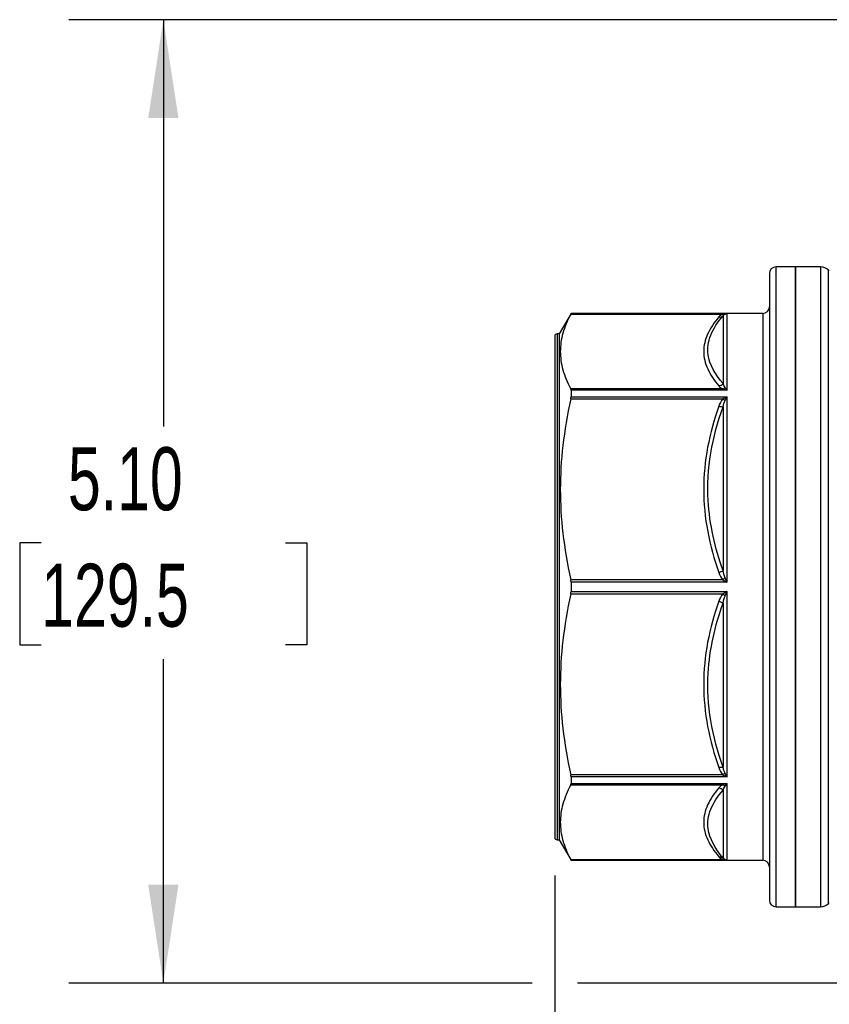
# Model space of a CAD drawing. Header units: inches. Extents: x 1 to 43, y 1 to 33.
# Tile 3 of 14: x 6.8 to 11.1, y 15.9 to 21.2. Entities that reach past the tile are written whole.
import ezdxf

# ---------------------------------------------------------------- set-up
doc = ezdxf.new("R2010")
doc.units = ezdxf.units.IN
doc.header["$LTSCALE"] = 4
doc.header["$MEASUREMENT"] = 0
doc.linetypes.add('SLD-Solid', pattern=[0])
doc.layers.add('DIMENSIONS', color=140, linetype='SLD-Solid', lineweight=25)
doc.styles.add('SLDTEXTSTYLE0', font='TXT', dxfattribs={"width": 0.7})
doc.dimstyles.new('SLDDIMSTYLE0', dxfattribs={"dimtxt": 0.339844, "dimasz": 0.52, "dimexe": 0, "dimexo": 0.0625, "dimgap": 0.084961, "dimtad": 0, "dimtih": 1, "dimtoh": 1, "dimrnd": 1e-09, "dimzin": 12, "dimdsep": 46, "dimtxsty": 'SLDTEXTSTYLE0', "dimsah": 1, "dimcen": 0.09, "dimadec": 0, "dimazin": 3, "dimtfac": 1, "dimtmove": 0, "dimatfit": 0, "dimfxl": 0, "dimfrac": 2, "dimtolj": 1, "dimtzin": 12, "dimarcsym": 0})
doc.dimstyles.new('SLDDIMSTYLE1', dxfattribs={"dimtxt": 0.339844, "dimasz": 0.52, "dimexe": 0, "dimexo": 0.0625, "dimgap": 0.084961, "dimtad": 0, "dimtih": 1, "dimtoh": 1, "dimrnd": 1e-09, "dimzin": 4, "dimdsep": 46, "dimtxsty": 'SLDTEXTSTYLE0', "dimsah": 1, "dimcen": 0.09, "dimadec": 0, "dimazin": 1, "dimtfac": 1, "dimtofl": 0, "dimtmove": 0, "dimatfit": 3, "dimfxl": 0, "dimfrac": 2, "dimtolj": 1, "dimtzin": 12, "dimarcsym": 0})
doc.dimstyles.new('SLDDIMSTYLE2', dxfattribs={"dimtxt": 0.339844, "dimasz": 0.52, "dimexe": 0, "dimexo": 0.0625, "dimgap": 0.084961, "dimtad": 0, "dimtih": 1, "dimtoh": 1, "dimrnd": 1e-09, "dimzin": 12, "dimdsep": 46, "dimtxsty": 'SLDTEXTSTYLE0', "dimsah": 1, "dimcen": 0.09, "dimadec": 0, "dimazin": 3, "dimtfac": 1, "dimtofl": 0, "dimtmove": 0, "dimatfit": 3, "dimfxl": 0, "dimfrac": 2, "dimtolj": 1, "dimtzin": 12, "dimarcsym": 0})

# ---------------------------------------------------------------- blocks, each defined once
blk = doc.blocks.new('_D_1')
at = {"layer": 'DIMENSIONS'}
for p, q in [((11.8823, 21.1591), (7.0812, 21.1591)), ((7.5812, 21.1591), (7.5812, 19.0068)), ((6.9349, 18.3906), (6.8208, 18.3906)), ((6.8208, 18.3906), (6.8208, 17.8505)), ((8.2275, 18.3906), (8.3416, 18.3906)), ((8.3416, 18.3906), (8.3416, 17.8505)), ((6.8208, 17.8505), (6.9349, 17.8505)), ((8.3416, 17.8505), (8.2275, 17.8505)), ((7.5812, 16.0612), (7.5812, 17.7744)), ((9.5334, 16.0612), (7.0812, 16.0612)), ((11.5164, 16.0612), (9.7734, 16.0612))]:
    blk.add_line(p, q, dxfattribs=at)
for points in [[(7.5812, 21.1591), (7.5012, 20.6391), (7.6612, 20.6391)], [(7.5812, 16.0612), (7.6612, 16.5812), (7.5012, 16.5812)]]:
    blk.add_solid(points, dxfattribs=at)
at = {"layer": 'DIMENSIONS', "char_height": 0.33333, "attachment_point": 1, "style": 'SLDTEXTSTYLE0'}
for s, insert in [('5.10', (7.0762, 18.8964)), ('129.5', (6.9349, 18.2802))]:
    blk.add_mtext(s, dxfattribs=dict(at, insert=insert))
blk = doc.blocks.new('_D_3')
at = {"layer": 'DIMENSIONS'}
for p, q in [((14.4113, 16.7687), (14.4113, 13.6332)), ((12.0294, 14.873), (12.0294, 13.6332)), ((12.0294, 14.1332), (11.0294, 14.1332)), ((12.7293, 14.1332), (12.6152, 14.1332)), ((12.6152, 14.1332), (12.6152, 13.593)), ((13.7392, 14.1332), (13.8533, 14.1332)), ((13.8533, 14.1332), (13.8533, 13.593)), ((14.4113, 14.1332), (15.4113, 14.1332)), ((12.6152, 13.593), (12.7293, 13.593)), ((13.8533, 13.593), (13.7392, 13.593))]:
    blk.add_line(p, q, dxfattribs=at)
for points in [[(12.0294, 14.1332), (11.5094, 14.2132), (11.5094, 14.0532)], [(14.4113, 14.1332), (14.9313, 14.0532), (14.9313, 14.2132)]]:
    blk.add_solid(points, dxfattribs=at)
at = {"layer": 'DIMENSIONS', "char_height": 0.33333, "attachment_point": 1, "style": 'SLDTEXTSTYLE0'}
for s, insert in [('2.38', (12.7293, 14.6389)), ('60.5', (12.7293, 14.0227))]:
    blk.add_mtext(s, dxfattribs=dict(at, insert=insert))
blk = doc.blocks.new('_D_4')
at = {"layer": 'DIMENSIONS'}
for p, q in [((9.6534, 16.6309), (9.6534, 11.9147)), ((14.4113, 16.6309), (14.4113, 11.9147)), ((9.6534, 12.4147), (11.0293, 12.4147)), ((11.4898, 12.4147), (11.3757, 12.4147)), ((11.3757, 12.4147), (11.3757, 11.8746)), ((12.7824, 12.4147), (12.8965, 12.4147)), ((12.8965, 12.4147), (12.8965, 11.8746)), ((14.4113, 12.4147), (13.243, 12.4147)), ((11.3757, 11.8746), (11.4898, 11.8746)), ((12.8965, 11.8746), (12.7824, 11.8746))]:
    blk.add_line(p, q, dxfattribs=at)
for points in [[(9.6534, 12.4147), (10.1734, 12.3347), (10.1734, 12.4947)], [(14.4113, 12.4147), (13.8913, 12.4947), (13.8913, 12.3347)]]:
    blk.add_solid(points, dxfattribs=at)
at = {"layer": 'DIMENSIONS', "char_height": 0.33333, "attachment_point": 1, "style": 'SLDTEXTSTYLE0'}
for s, insert in [('4.76', (11.6312, 12.9205)), ('120.9', (11.4898, 12.3043))]:
    blk.add_mtext(s, dxfattribs=dict(at, insert=insert))

msp = doc.modelspace()

# ---------------------------------------------------------------- linework, layer by layer
for p, q in [((10.7892, 19.8151), (10.7892, 17.5234)), ((10.927, 19.8506), (10.8246, 19.8506)), ((10.8246, 17.5098), (10.8246, 19.8506)), ((11.06, 19.8506), (10.927, 19.8506)), ((10.927, 19.8506), (10.927, 16.4647)), ((10.927, 16.4647), (10.927, 19.8506)), ((11.06, 19.8506), (11.06, 16.4647)), ((11.1066, 19.8285), (11.1018, 19.8333)), ((11.1018, 16.482), (11.1018, 19.8333)), ((9.7395, 19.6045), (9.677, 19.4962)), ((9.7381, 19.6016), (10.5428, 19.6016)), ((10.7538, 19.6045), (9.7395, 19.6045)), ((9.7395, 19.6045), (9.7395, 19.6043)), ((9.7395, 19.6043), (10.566, 19.6043)), ((10.5438, 19.5927), (10.5438, 19.2335)), ((10.566, 19.198), (10.566, 19.6043)), ((10.7538, 19.6045), (10.7538, 17.604)), ((9.677, 19.4962), (9.6652, 19.4962)), ((9.6652, 19.4962), (9.6652, 17.6454)), ((9.677, 19.4962), (9.677, 17.6454)), ((9.6534, 19.4844), (9.6534, 17.6499)), ((10.5428, 19.2053), (9.7381, 19.2053)), ((9.7395, 19.198), (9.7395, 19.1631)), ((10.566, 19.198), (9.7395, 19.198)), ((9.7381, 19.1521), (10.5428, 19.1521)), ((9.7395, 19.1631), (10.566, 19.1631)), ((10.566, 18.1823), (10.566, 19.1631)), ((10.5438, 19.1112), (10.5438, 18.2441)), ((10.5428, 18.1953), (9.7381, 18.1953)), ((9.7395, 18.1823), (9.7395, 18.133)), ((10.566, 18.1823), (9.7395, 18.1823)), ((9.7395, 18.133), (10.566, 18.133)), ((10.566, 17.1521), (10.566, 18.133)), ((9.7381, 18.12), (10.5428, 18.12)), ((10.5438, 18.0712), (10.5438, 17.2041)), ((9.6534, 17.6499), (9.6534, 16.8309)), ((9.6652, 17.6454), (9.6652, 16.8191)), ((9.677, 17.6454), (9.677, 16.8191)), ((10.7538, 17.604), (10.7538, 16.7108)), ((10.7892, 17.5234), (10.7892, 16.5002)), ((10.8246, 16.4647), (10.8246, 17.5098)), ((10.5428, 17.1632), (9.7381, 17.1632)), ((9.7395, 17.1521), (9.7395, 17.1173)), ((10.566, 17.1521), (9.7395, 17.1521)), ((9.7381, 17.11), (10.5428, 17.11)), ((9.7395, 17.1173), (10.566, 17.1173)), ((10.566, 16.711), (10.566, 17.1173)), ((10.5438, 17.0818), (10.5438, 16.7226)), ((9.6652, 16.8191), (9.677, 16.8191)), ((9.677, 16.8191), (9.7395, 16.7108)), ((10.5428, 16.7137), (9.7381, 16.7137)), ((10.566, 16.711), (9.7395, 16.711)), ((9.7395, 16.711), (9.7395, 16.7108)), ((9.7395, 16.7108), (10.7538, 16.7108)), ((11.1018, 16.482), (11.1066, 16.4868)), ((10.8246, 16.4647), (10.927, 16.4647)), ((10.927, 16.4647), (11.06, 16.4647))]:
    msp.add_line(p, q)
for centre, radius, start, end in [((10.8246, 19.8151), 0.0354, 90, 180), ((11.06, 19.7915), 0.0591, 45, 90), ((10.7538, 19.6399), 0.0354, 270, 0), ((9.6652, 19.4844), 0.0118, 90, 180), ((9.6652, 16.8309), 0.0118, 180, 270), ((10.7538, 16.6754), 0.0354, 0, 90), ((10.8246, 16.5002), 0.0354, 180, 270), ((11.06, 16.5238), 0.0591, 270, 315)]:
    msp.add_arc(centre, radius, start, end)
for points, knots in [([(9.7381, 19.6016), (9.719, 19.5662), (9.7053, 19.5327), (9.6871, 19.4672), (9.6827, 19.4353), (9.6827, 19.3715), (9.6871, 19.3396), (9.7053, 19.2742), (9.719, 19.2406), (9.7381, 19.2053)], [0, 0, 0, 0, 0.25, 0.25, 0.5, 0.5, 0.75, 0.75, 1, 1, 1, 1]), ([(10.5438, 19.2335), (10.5009, 19.2825), (10.4536, 19.3682), (10.4705, 19.4903), (10.5152, 19.5593), (10.5438, 19.5927)], [0, 0, 0, 0, 1.05204, 1.7534, 2.45476, 2.45476, 2.45476, 2.45476]), ([(10.5544, 19.6014), (10.5581, 19.6032), (10.562, 19.6041), (10.5659, 19.6043), (10.566, 19.6043), (10.566, 19.6043)], [-0.08678855, -0.08678855, -0.08678855, -0.08678855, -0.00172038, -0.00172038, 0, 0, 0, 0]), ([(10.5215, 19.5858), (10.4965, 19.5565), (10.4763, 19.5263), (10.4487, 19.4651), (10.4415, 19.4342), (10.4415, 19.3725), (10.4489, 19.3416), (10.4764, 19.2805), (10.4965, 19.2504), (10.5215, 19.2211)], [0, 0, 0, 0, 0.25, 0.25, 0.5, 0.5, 0.75, 0.75, 1, 1, 1, 1]), ([(10.566, 19.198), (10.566, 19.1981), (10.5659, 19.1982), (10.562, 19.2038), (10.5581, 19.2088), (10.5544, 19.213)], [-0.00172038, -0.00172038, -0.00172038, -0.00172038, 0, 0, 0.08506817, 0.08506817, 0.08506817, 0.08506817]), ([(9.7381, 19.1521), (9.719, 19.0667), (9.7053, 18.9857), (9.6871, 18.8276), (9.6827, 18.7507), (9.6827, 18.5967), (9.6871, 18.5197), (9.7053, 18.3617), (9.719, 18.2807), (9.7381, 18.1953)], [0, 0, 0, 0, 0.25, 0.25, 0.5, 0.5, 0.75, 0.75, 1, 1, 1, 1]), ([(10.5544, 19.1441), (10.5581, 19.1508), (10.562, 19.1571), (10.5659, 19.1629), (10.566, 19.163), (10.566, 19.1631)], [-0.08678856, -0.08678856, -0.08678856, -0.08678856, -0.00172138, -0.00172138, 0, 0, 0, 0]), ([(10.5215, 19.114), (10.4965, 19.0432), (10.4763, 18.9703), (10.4487, 18.8227), (10.4415, 18.7481), (10.4415, 18.599), (10.4489, 18.5244), (10.4764, 18.3769), (10.4965, 18.3041), (10.5215, 18.2334)], [0, 0, 0, 0, 0.25, 0.25, 0.5, 0.5, 0.75, 0.75, 1, 1, 1, 1]), ([(10.5438, 18.2441), (10.5009, 18.3635), (10.4536, 18.572), (10.4705, 18.8661), (10.5152, 19.0313), (10.5438, 19.1112)], [0, 0, 0, 0, 1.052053, 1.753421, 2.45479, 2.45479, 2.45479, 2.45479]), ([(10.566, 18.1823), (10.566, 18.1825), (10.5659, 18.1826), (10.562, 18.1907), (10.5581, 18.1987), (10.5544, 18.2063)], [-0.00172138, -0.00172138, -0.00172138, -0.00172138, 0, 0, 0.08506717, 0.08506717, 0.08506717, 0.08506717]), ([(10.5544, 18.109), (10.5581, 18.1166), (10.562, 18.1246), (10.5659, 18.1327), (10.566, 18.1328), (10.566, 18.133)], [-0.08678855, -0.08678855, -0.08678855, -0.08678855, -0.00172038, -0.00172038, 0, 0, 0, 0]), ([(9.7381, 18.12), (9.719, 18.0346), (9.7053, 17.9536), (9.6871, 17.7956), (9.6827, 17.7186), (9.6827, 17.5646), (9.6871, 17.4876), (9.7053, 17.3296), (9.719, 17.2486), (9.7381, 17.1632)], [0, 0, 0, 0, 0.25, 0.25, 0.5, 0.5, 0.75, 0.75, 1, 1, 1, 1]), ([(10.5215, 18.0819), (10.4965, 18.0112), (10.4764, 17.9383), (10.4488, 17.7907), (10.4415, 17.716), (10.4415, 17.5669), (10.4487, 17.4924), (10.4763, 17.345), (10.4965, 17.2721), (10.5215, 17.2013)], [0, 0, 0, 0, 0.25, 0.25, 0.5, 0.5, 0.75, 0.75, 1, 1, 1, 1]), ([(10.5438, 17.2041), (10.5152, 17.2839), (10.4706, 17.449), (10.4536, 17.7429), (10.5009, 17.9518), (10.5438, 18.0712)], [0, 0, 0, 0, 0.70136, 1.40272, 2.45476, 2.45476, 2.45476, 2.45476]), ([(10.566, 17.1521), (10.566, 17.1523), (10.5659, 17.1524), (10.562, 17.1582), (10.5581, 17.1645), (10.5544, 17.1711)], [-0.00172038, -0.00172038, -0.00172038, -0.00172038, 0, 0, 0.08506817, 0.08506817, 0.08506817, 0.08506817]), ([(9.7381, 17.11), (9.719, 17.0747), (9.7053, 17.0411), (9.6871, 16.9756), (9.6827, 16.9438), (9.6827, 16.88), (9.6871, 16.8481), (9.7053, 16.7826), (9.719, 16.7491), (9.7381, 16.7137)], [0, 0, 0, 0, 0.25, 0.25, 0.5, 0.5, 0.75, 0.75, 1, 1, 1, 1]), ([(10.5215, 17.0942), (10.4965, 17.0649), (10.4763, 17.0347), (10.4487, 16.9736), (10.4415, 16.9427), (10.4415, 16.8809), (10.4489, 16.85), (10.4764, 16.7889), (10.4965, 16.7588), (10.5215, 16.7295)], [0, 0, 0, 0, 0.25, 0.25, 0.5, 0.5, 0.75, 0.75, 1, 1, 1, 1]), ([(10.5544, 17.1023), (10.5581, 17.1065), (10.562, 17.1115), (10.5659, 17.1171), (10.566, 17.1172), (10.566, 17.1173)], [-0.08678856, -0.08678856, -0.08678856, -0.08678856, -0.00172138, -0.00172138, 0, 0, 0, 0]), ([(10.5438, 16.7226), (10.5009, 16.7727), (10.4536, 16.8599), (10.4705, 16.9814), (10.5152, 17.0492), (10.5438, 17.0818)], [0, 0, 0, 0, 1.052053, 1.753421, 2.45479, 2.45479, 2.45479, 2.45479]), ([(10.566, 16.711), (10.566, 16.711), (10.5659, 16.711), (10.562, 16.7112), (10.5581, 16.7121), (10.5544, 16.7138)], [-0.00172138, -0.00172138, -0.00172138, -0.00172138, 0, 0, 0.08506717, 0.08506717, 0.08506717, 0.08506717])]:
    msp.add_open_spline(points, degree=3, knots=knots)
for points in [[(9.7381, 19.6016), (9.739, 19.6033), (9.7395, 19.6042), (9.7395, 19.6043)], [(10.5428, 19.6016), (10.5325, 19.5971), (10.5263, 19.5915), (10.5215, 19.5858)], [(10.5215, 19.5858), (10.5299, 19.5848), (10.5382, 19.5873), (10.5438, 19.5927)], [(10.566, 19.6043), (10.5582, 19.6042), (10.5503, 19.6033), (10.5428, 19.6016)], [(10.5544, 19.6014), (10.5509, 19.6002), (10.5468, 19.6002), (10.5428, 19.6016)], [(10.5438, 19.5927), (10.5462, 19.5959), (10.5493, 19.599), (10.5544, 19.6014)], [(10.5215, 19.2211), (10.5299, 19.2221), (10.5382, 19.2267), (10.5438, 19.2335)], [(10.5544, 19.213), (10.5493, 19.2188), (10.5462, 19.2262), (10.5438, 19.2335)], [(9.7395, 19.198), (9.7395, 19.2011), (9.739, 19.2036), (9.7381, 19.2053)], [(10.5215, 19.2211), (10.5263, 19.2154), (10.5325, 19.2097), (10.5428, 19.2053)], [(10.5428, 19.2053), (10.5468, 19.2066), (10.5509, 19.2093), (10.5544, 19.213)], [(10.5428, 19.2053), (10.5503, 19.2035), (10.5582, 19.201), (10.566, 19.198)], [(9.7381, 19.1521), (9.739, 19.1562), (9.7395, 19.1599), (9.7395, 19.1631)], [(10.5428, 19.1521), (10.5325, 19.1413), (10.5263, 19.1276), (10.5215, 19.114)], [(10.566, 19.1631), (10.5582, 19.16), (10.5503, 19.1563), (10.5428, 19.1521)], [(10.5544, 19.1441), (10.5509, 19.146), (10.5468, 19.1488), (10.5428, 19.1521)], [(10.5438, 19.1112), (10.5462, 19.1231), (10.5493, 19.1349), (10.5544, 19.1441)], [(10.5215, 19.114), (10.5299, 19.1114), (10.5382, 19.1104), (10.5438, 19.1112)], [(10.5215, 18.2334), (10.5299, 18.2359), (10.5382, 18.2399), (10.5438, 18.2441)], [(10.5544, 18.2063), (10.5493, 18.2169), (10.5462, 18.2305), (10.5438, 18.2441)], [(9.7395, 18.1823), (9.7395, 18.1868), (9.739, 18.1912), (9.7381, 18.1953)], [(10.5215, 18.2334), (10.5263, 18.2197), (10.5325, 18.206), (10.5428, 18.1953)], [(10.5428, 18.1953), (10.5468, 18.1986), (10.5509, 18.2024), (10.5544, 18.2063)], [(10.5428, 18.1953), (10.5503, 18.1911), (10.5582, 18.1867), (10.566, 18.1823)], [(9.7381, 18.12), (9.739, 18.1241), (9.7395, 18.1285), (9.7395, 18.133)], [(10.566, 18.133), (10.5582, 18.1286), (10.5503, 18.1242), (10.5428, 18.12)], [(10.5428, 18.12), (10.5325, 18.1093), (10.5263, 18.0956), (10.5215, 18.0819)], [(10.5215, 18.0819), (10.5299, 18.0794), (10.5382, 18.0754), (10.5438, 18.0712)], [(10.5544, 18.109), (10.5509, 18.1129), (10.5468, 18.1167), (10.5428, 18.12)], [(10.5438, 18.0712), (10.5462, 18.0848), (10.5493, 18.0984), (10.5544, 18.109)], [(10.5215, 17.2013), (10.5299, 17.2039), (10.5382, 17.2049), (10.5438, 17.2041)], [(10.5215, 17.2013), (10.5263, 17.1877), (10.5325, 17.174), (10.5428, 17.1632)], [(10.5544, 17.1711), (10.5493, 17.1804), (10.5462, 17.1922), (10.5438, 17.2041)], [(9.7395, 17.1521), (9.7395, 17.1554), (9.739, 17.1591), (9.7381, 17.1632)], [(10.5428, 17.1632), (10.5468, 17.1665), (10.5509, 17.1693), (10.5544, 17.1711)], [(10.5428, 17.1632), (10.5503, 17.159), (10.5582, 17.1553), (10.566, 17.1521)], [(9.7381, 17.11), (9.739, 17.1117), (9.7395, 17.1142), (9.7395, 17.1173)], [(10.5428, 17.11), (10.5325, 17.1056), (10.5263, 17.0999), (10.5215, 17.0942)], [(10.5215, 17.0942), (10.5299, 17.0932), (10.5382, 17.0886), (10.5438, 17.0818)], [(10.566, 17.1173), (10.5582, 17.1142), (10.5503, 17.1118), (10.5428, 17.11)], [(10.5544, 17.1023), (10.5509, 17.106), (10.5468, 17.1087), (10.5428, 17.11)], [(10.5438, 17.0818), (10.5462, 17.0891), (10.5493, 17.0965), (10.5544, 17.1023)], [(10.5215, 16.7295), (10.5299, 16.7305), (10.5382, 16.728), (10.5438, 16.7226)], [(10.5215, 16.7295), (10.5263, 16.7238), (10.5325, 16.7182), (10.5428, 16.7137)], [(9.7395, 16.711), (9.7395, 16.7111), (9.739, 16.712), (9.7381, 16.7137)], [(10.5428, 16.7137), (10.5468, 16.7151), (10.5509, 16.7151), (10.5544, 16.7138)], [(10.5428, 16.7137), (10.5503, 16.712), (10.5582, 16.7111), (10.566, 16.711)], [(10.5544, 16.7138), (10.5493, 16.7163), (10.5462, 16.7194), (10.5438, 16.7226)]]:
    msp.add_open_spline(points, degree=3)

# ---------------------------------------------------------------- dimensions: what is measured, and where the dimension line sits
at = {"layer": 'DIMENSIONS'}
for base, p1, p2, angle, dimstyle, picture, middle in [((7.5812, 21.1591), (11.7164, 16.0612), (12.0823, 21.1591), 90, 'SLDDIMSTYLE1', '_D_1', (7.5812, 18.3906)), ((14.4113, 14.1332), (12.0294, 15.073), (14.4113, 16.9687), 0, 'SLDDIMSTYLE0', '_D_3', (13.2343, 14.1332))]:
    dim = msp.add_linear_dim(base=base, p1=p1, p2=p2, angle=angle, dimstyle=dimstyle, dxfattribs=at)
    dim.commit()
    dim.dimension.update_dxf_attribs({"geometry": picture, "text_midpoint": middle, "dimtype": 160})
dim = msp.add_linear_dim(base=(9.6534, 12.4147), p1=(14.4113, 16.8309), p2=(9.6534, 16.8309), dimstyle='SLDDIMSTYLE2', dxfattribs=at)
dim.commit()
dim.dimension.update_dxf_attribs({"geometry": '_D_4', "text_midpoint": (12.1361, 12.4147), "dimtype": 160})

doc.saveas('drawing.dxf')
